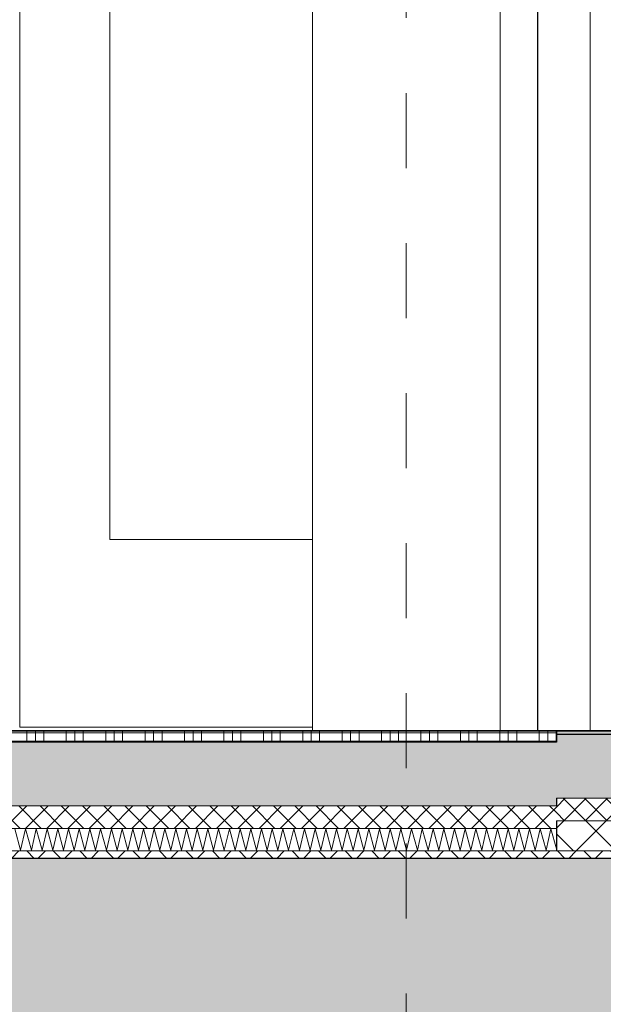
# Model space of a CAD drawing. Header units: metres. Extents: x -16 to 43.7, y -22.2 to 4.
# Tile 51 of 77: x 15.4 to 16.2, y -6.4 to -5.1. Entities that reach past the tile are written whole.
import ezdxf

# ---------------------------------------------------------------- set-up
doc = ezdxf.new("R2010")
doc.units = ezdxf.units.M
doc.header["$MEASUREMENT"] = 0
doc.linetypes.add('Raster', pattern=[0.2, 0.1, -0.05, 0, -0.05])
doc.layers.get('0').update_dxf_attribs({"color": 8, "lineweight": 9})
doc.layers.get('Defpoints').update_dxf_attribs({"color": 8, "lineweight": 9})
for name, color, linetype in [('Neubau_A-Decken', 8, 'Continuous'), ('Neubau_A-Stützen', 8, 'Continuous'), ('Neubau_A-TB Wände', 8, 'Continuous'), ('Neubau_B-Bodenaufbau', 8, 'Continuous'), ('Neubau_R-Konstruktionsraster gross', 33, 'Continuous'), ('Neubau_T-Bemaßung', 8, 'Continuous')]:
    doc.layers.add(name, color=color, linetype=linetype)
doc.styles.add('ERSTELLTER_STIL_2', font='arial.ttf')
doc.dimstyles.new('ERSTELLTER_STIL__1', dxfattribs={"dimtxt": 0.0875, "dimasz": 0.059375, "dimexe": 0.18, "dimexo": 0.0625, "dimgap": 0, "dimtad": 1, "dimzin": 0, "dimdsep": 46, "dimtxsty": 'ERSTELLTER_STIL_2', "dimblk": 'ARROWHEAD_6', "dimblk1": 'ARROWHEAD_6', "dimblk2": 'ARROWHEAD_6', "dimcen": 0.09, "dimclrd": 7, "dimclre": 7, "dimclrt": 7, "dimazin": 0, "dimtfac": 1, "dimtdec": 4, "dimtmove": 0, "dimatfit": 3, "dimfxl": 1, "dimtolj": 1, "dimtzin": 0, "dimarcsym": 0})
pattern_1 = [(45, (-364.88789, -10.175), (-0.0176776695, 0.0176776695), []), (135, (-364.88789, -10.175), (0.0176776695, 0.0176776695), [])]
pattern_2 = [(45, (-364.88789, -10.175), (-0.035355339, 0.035355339), [0.0375, -0.0125]), (45, (-364.88789, -10.139645), (-0.035355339, 0.035355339), [0.0375, -0.0125])]
pattern_3 = [(45, (-364.88789, -10.175), (-0.0141421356, 0.0141421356), []), (135, (-364.88789, -10.175), (0.0141421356, 0.0141421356), [])]

# ---------------------------------------------------------------- blocks, each defined once
blk = doc.blocks.new('*X243', base_point=(3718.7656, 0))
at = {"layer": 'Neubau_B-Bodenaufbau', "color": 7, "linetype": 'Continuous', "lineweight": 9}
for p, q in [((4099.037, 4.0193), (4099.0447, 3.9907)), ((4099.0447, 3.9907), (4099.0513, 4.0193)), ((4099.0513, 4.0193), (4099.059, 3.9907)), ((4099.059, 3.9907), (4099.0656, 4.0193)), ((4099.0656, 4.0193), (4099.0733, 3.9907)), ((4099.0733, 3.9907), (4099.0799, 4.0193)), ((4099.0799, 4.0193), (4099.0876, 3.9907)), ((4099.0876, 3.9907), (4099.0942, 4.0193)), ((4099.0942, 4.0193), (4099.1018, 3.9907)), ((4099.1018, 3.9907), (4099.1085, 4.0193)), ((4099.1085, 4.0193), (4099.1161, 3.9907)), ((4099.1161, 3.9907), (4099.1228, 4.0193)), ((4099.1228, 4.0193), (4099.1304, 3.9907)), ((4099.1304, 3.9907), (4099.137, 4.0193)), ((4099.137, 4.0193), (4099.1447, 3.9907)), ((4099.1447, 3.9907), (4099.1513, 4.0193)), ((4099.1513, 4.0193), (4099.159, 3.9907)), ((4099.159, 3.9907), (4099.1656, 4.0193)), ((4099.1656, 4.0193), (4099.1733, 3.9907)), ((4099.1733, 3.9907), (4099.1799, 4.0193)), ((4099.1799, 4.0193), (4099.1876, 3.9907)), ((4099.1876, 3.9907), (4099.1942, 4.0193)), ((4099.1942, 4.0193), (4099.2018, 3.9907)), ((4099.2018, 3.9907), (4099.2085, 4.0193)), ((4099.2085, 4.0193), (4099.2161, 3.9907)), ((4099.2161, 3.9907), (4099.2228, 4.0193)), ((4099.2228, 4.0193), (4099.2304, 3.9907)), ((4099.2304, 3.9907), (4099.237, 4.0193)), ((4099.237, 4.0193), (4099.2447, 3.9907)), ((4099.2447, 3.9907), (4099.2513, 4.0193)), ((4099.2513, 4.0193), (4099.259, 3.9907)), ((4099.259, 3.9907), (4099.2656, 4.0193)), ((4099.2656, 4.0193), (4099.2733, 3.9907)), ((4099.2733, 3.9907), (4099.2799, 4.0193)), ((4099.2799, 4.0193), (4099.2876, 3.9907)), ((4099.2876, 3.9907), (4099.2942, 4.0193)), ((4099.2942, 4.0193), (4099.3018, 3.9907)), ((4099.3018, 3.9907), (4099.3085, 4.0193)), ((4099.3085, 4.0193), (4099.3161, 3.9907)), ((4099.3161, 3.9907), (4099.3228, 4.0193)), ((4099.3228, 4.0193), (4099.3304, 3.9907)), ((4099.3304, 3.9907), (4099.337, 4.0193)), ((4099.337, 4.0193), (4099.3447, 3.9907)), ((4099.3447, 3.9907), (4099.3513, 4.0193)), ((4099.3513, 4.0193), (4099.359, 3.9907)), ((4099.359, 3.9907), (4099.3656, 4.0193)), ((4099.3656, 4.0193), (4099.3733, 3.9907)), ((4099.3733, 3.9907), (4099.3799, 4.0193)), ((4099.3799, 4.0193), (4099.3876, 3.9907)), ((4099.3876, 3.9907), (4099.3942, 4.0193)), ((4099.3942, 4.0193), (4099.4018, 3.9907)), ((4099.4018, 3.9907), (4099.4085, 4.0193)), ((4099.4085, 4.0193), (4099.4161, 3.9907)), ((4099.4161, 3.9907), (4099.4228, 4.0193)), ((4099.4228, 4.0193), (4099.4304, 3.9907)), ((4099.4304, 3.9907), (4099.437, 4.0193)), ((4099.437, 4.0193), (4099.4447, 3.9907)), ((4099.4447, 3.9907), (4099.4513, 4.0193)), ((4099.4513, 4.0193), (4099.459, 3.9907)), ((4099.459, 3.9907), (4099.4656, 4.0193)), ((4099.4656, 4.0193), (4099.4733, 3.9907)), ((4099.4733, 3.9907), (4099.4799, 4.0193)), ((4099.4799, 4.0193), (4099.4876, 3.9907)), ((4099.4876, 3.9907), (4099.4942, 4.0193)), ((4099.4942, 4.0193), (4099.5018, 3.9907)), ((4099.5018, 3.9907), (4099.5085, 4.0193)), ((4099.5085, 4.0193), (4099.5161, 3.9907)), ((4099.5161, 3.9907), (4099.5228, 4.0193)), ((4099.5228, 4.0193), (4099.5304, 3.9907)), ((4099.5304, 3.9907), (4099.537, 4.0193)), ((4099.537, 4.0193), (4099.5447, 3.9907)), ((4099.5447, 3.9907), (4099.5513, 4.0193)), ((4099.5513, 4.0193), (4099.559, 3.9907)), ((4099.559, 3.9907), (4099.5656, 4.0193)), ((4099.5656, 4.0193), (4099.5733, 3.9907)), ((4099.5733, 3.9907), (4099.5799, 4.0193)), ((4099.5799, 4.0193), (4099.5876, 3.9907)), ((4099.5876, 3.9907), (4099.5942, 4.0193)), ((4099.5942, 4.0193), (4099.6018, 3.9907)), ((4099.6018, 3.9907), (4099.6085, 4.0193)), ((4099.6085, 4.0193), (4099.6161, 3.9907)), ((4099.6161, 3.9907), (4099.6228, 4.0193)), ((4099.6228, 4.0193), (4099.6304, 3.9907)), ((4099.6304, 3.9907), (4099.637, 4.0193)), ((4099.637, 4.0193), (4099.6447, 3.9907)), ((4099.6447, 3.9907), (4099.6513, 4.0193)), ((4099.6513, 4.0193), (4099.659, 3.9907)), ((4099.659, 3.9907), (4099.6656, 4.0193)), ((4099.6656, 4.0193), (4099.6733, 3.9907)), ((4099.6733, 3.9907), (4099.6799, 4.0193)), ((4099.6799, 4.0193), (4099.6876, 3.9907)), ((4099.6876, 3.9907), (4099.6942, 4.0193)), ((4099.6942, 4.0193), (4099.7018, 3.9907)), ((4099.7018, 3.9907), (4099.7085, 4.0193)), ((4099.7085, 4.0193), (4099.7161, 3.9907)), ((4099.7161, 3.9907), (4099.7228, 4.0193)), ((4099.7228, 4.0193), (4099.7304, 3.9907)), ((4099.7304, 3.9907), (4099.737, 4.0193)), ((4099.737, 4.0193), (4099.7447, 3.9907)), ((4099.7447, 3.9907), (4099.7513, 4.0193)), ((4099.7513, 4.0193), (4099.7585, 3.9925))]:
    blk.add_line(p, q, dxfattribs=at)
blk = doc.blocks.new('*X244', base_point=(3718.7656, 0))
at = {"layer": 'Neubau_B-Bodenaufbau', "color": 7, "linetype": 'Continuous', "lineweight": 9}
for p, q in [((4099.0231, 4.1475), (4099.0756, 4.1475)), ((4099.0531, 4.15), (4099.0531, 4.1475)), ((4099.0531, 4.1475), (4099.0531, 4.135)), ((4099.0644, 4.15), (4099.0644, 4.1475)), ((4099.0644, 4.1475), (4099.0644, 4.135)), ((4099.0756, 4.15), (4099.0756, 4.1475)), ((4099.0756, 4.1475), (4099.1281, 4.1475)), ((4099.0756, 4.1475), (4099.0756, 4.135)), ((4099.1056, 4.15), (4099.1056, 4.1475)), ((4099.1056, 4.1475), (4099.1056, 4.135)), ((4099.1169, 4.15), (4099.1169, 4.1475)), ((4099.1169, 4.1475), (4099.1169, 4.135)), ((4099.1281, 4.15), (4099.1281, 4.1475)), ((4099.1281, 4.1475), (4099.1806, 4.1475)), ((4099.1281, 4.1475), (4099.1281, 4.135)), ((4099.1581, 4.15), (4099.1581, 4.1475)), ((4099.1581, 4.1475), (4099.1581, 4.135)), ((4099.1694, 4.15), (4099.1694, 4.1475)), ((4099.1694, 4.1475), (4099.1694, 4.135)), ((4099.1806, 4.15), (4099.1806, 4.1475)), ((4099.1806, 4.1475), (4099.2331, 4.1475)), ((4099.1806, 4.1475), (4099.1806, 4.135)), ((4099.2106, 4.15), (4099.2106, 4.1475)), ((4099.2106, 4.1475), (4099.2106, 4.135)), ((4099.2219, 4.15), (4099.2219, 4.1475)), ((4099.2219, 4.1475), (4099.2219, 4.135)), ((4099.2331, 4.15), (4099.2331, 4.1475)), ((4099.2331, 4.1475), (4099.2856, 4.1475)), ((4099.2331, 4.1475), (4099.2331, 4.135)), ((4099.2631, 4.15), (4099.2631, 4.1475)), ((4099.2631, 4.1475), (4099.2631, 4.135)), ((4099.2744, 4.15), (4099.2744, 4.1475)), ((4099.2744, 4.1475), (4099.2744, 4.135)), ((4099.2856, 4.15), (4099.2856, 4.1475)), ((4099.2856, 4.1475), (4099.3381, 4.1475)), ((4099.2856, 4.1475), (4099.2856, 4.135)), ((4099.3156, 4.15), (4099.3156, 4.1475)), ((4099.3156, 4.1475), (4099.3156, 4.135)), ((4099.3269, 4.15), (4099.3269, 4.1475)), ((4099.3269, 4.1475), (4099.3269, 4.135)), ((4099.3381, 4.15), (4099.3381, 4.1475)), ((4099.3381, 4.1475), (4099.3906, 4.1475)), ((4099.3381, 4.1475), (4099.3381, 4.135)), ((4099.3681, 4.15), (4099.3681, 4.1475)), ((4099.3681, 4.1475), (4099.3681, 4.135)), ((4099.3794, 4.15), (4099.3794, 4.1475)), ((4099.3794, 4.1475), (4099.3794, 4.135)), ((4099.3906, 4.15), (4099.3906, 4.1475)), ((4099.3906, 4.1475), (4099.4431, 4.1475)), ((4099.3906, 4.1475), (4099.3906, 4.135)), ((4099.4206, 4.15), (4099.4206, 4.1475)), ((4099.4206, 4.1475), (4099.4206, 4.135)), ((4099.4319, 4.15), (4099.4319, 4.1475)), ((4099.4319, 4.1475), (4099.4319, 4.135)), ((4099.4431, 4.15), (4099.4431, 4.1475)), ((4099.4431, 4.1475), (4099.4956, 4.1475)), ((4099.4431, 4.1475), (4099.4431, 4.135)), ((4099.4731, 4.15), (4099.4731, 4.1475)), ((4099.4731, 4.1475), (4099.4731, 4.135)), ((4099.4844, 4.15), (4099.4844, 4.1475)), ((4099.4844, 4.1475), (4099.4844, 4.135)), ((4099.4956, 4.15), (4099.4956, 4.1475)), ((4099.4956, 4.1475), (4099.5481, 4.1475)), ((4099.4956, 4.1475), (4099.4956, 4.135)), ((4099.5256, 4.15), (4099.5256, 4.1475)), ((4099.5256, 4.1475), (4099.5256, 4.135)), ((4099.5369, 4.15), (4099.5369, 4.1475)), ((4099.5369, 4.1475), (4099.5369, 4.135)), ((4099.5481, 4.15), (4099.5481, 4.1475)), ((4099.5481, 4.1475), (4099.6006, 4.1475)), ((4099.5481, 4.1475), (4099.5481, 4.135)), ((4099.5781, 4.15), (4099.5781, 4.1475)), ((4099.5781, 4.1475), (4099.5781, 4.135)), ((4099.5894, 4.15), (4099.5894, 4.1475)), ((4099.5894, 4.1475), (4099.5894, 4.135)), ((4099.6006, 4.15), (4099.6006, 4.1475)), ((4099.6006, 4.1475), (4099.6531, 4.1475)), ((4099.6006, 4.1475), (4099.6006, 4.135)), ((4099.6306, 4.15), (4099.6306, 4.1475)), ((4099.6306, 4.1475), (4099.6306, 4.135)), ((4099.6419, 4.15), (4099.6419, 4.1475)), ((4099.6419, 4.1475), (4099.6419, 4.135)), ((4099.6531, 4.15), (4099.6531, 4.1475)), ((4099.6531, 4.1475), (4099.7056, 4.1475)), ((4099.6531, 4.1475), (4099.6531, 4.135)), ((4099.6831, 4.15), (4099.6831, 4.1475)), ((4099.6831, 4.1475), (4099.6831, 4.135)), ((4099.6944, 4.15), (4099.6944, 4.1475)), ((4099.6944, 4.1475), (4099.6944, 4.135)), ((4099.7056, 4.15), (4099.7056, 4.1475)), ((4099.7056, 4.1475), (4099.7581, 4.1475)), ((4099.7056, 4.1475), (4099.7056, 4.135)), ((4099.7356, 4.15), (4099.7356, 4.1475)), ((4099.7356, 4.1475), (4099.7356, 4.135)), ((4099.7469, 4.15), (4099.7469, 4.1475)), ((4099.7469, 4.1475), (4099.7469, 4.135)), ((4099.7581, 4.15), (4099.7581, 4.1475)), ((4099.7581, 4.1475), (4099.7585, 4.1475)), ((4099.7581, 4.1475), (4099.7581, 4.135)), ((4099.0231, 4.1363), (4099.0756, 4.1363)), ((4099.0756, 4.1363), (4099.1281, 4.1363)), ((4099.1281, 4.1363), (4099.1806, 4.1363)), ((4099.1806, 4.1363), (4099.2331, 4.1363)), ((4099.2331, 4.1363), (4099.2856, 4.1363)), ((4099.2856, 4.1363), (4099.3381, 4.1363)), ((4099.3381, 4.1363), (4099.3906, 4.1363)), ((4099.3906, 4.1363), (4099.4431, 4.1363)), ((4099.4431, 4.1363), (4099.4956, 4.1363)), ((4099.4956, 4.1363), (4099.5481, 4.1363)), ((4099.5481, 4.1363), (4099.6006, 4.1363)), ((4099.6006, 4.1363), (4099.6531, 4.1363)), ((4099.6531, 4.1363), (4099.7056, 4.1363)), ((4099.7056, 4.1363), (4099.7581, 4.1363)), ((4099.7581, 4.1363), (4099.7585, 4.1363))]:
    blk.add_line(p, q, dxfattribs=at)
blk = doc.blocks.new('ARROWHEAD_6')
at = {"color": 0, "linetype": 'Continuous', "lineweight": 0}
for p, q in [((-0.5, -0.5), (0.5, 0.5)), ((0, 0), (-1, 0))]:
    blk.add_line(p, q, dxfattribs=at)
blk = doc.blocks.new('*D282')
at = {"layer": 'Defpoints', "color": 0, "linetype": 'Continuous', "transparency": 16777216}
for p in [(4.1043, -6.195), (23.555, -6.195), (11.715, -6.495)]:
    blk.add_point(p, dxfattribs=at)
at = {"layer": 'Neubau_T-Bemaßung', "linetype": 'Continuous', "lineweight": -2, "transparency": 16777216}
for p, q in [((4.1043, -6.1356), (4.1043, -6.0763)), ((23.4925, -6.195), (3.9243, -6.195)), ((4.1043, -6.195), (4.1043, -6.2317)), ((4.1043, -6.495), (4.1043, -6.4586)), ((11.6525, -6.495), (3.9243, -6.495)), ((4.1043, -6.5544), (4.1043, -6.6138))]:
    blk.add_line(p, q, dxfattribs=at)
at = {"layer": 'Neubau_T-Bemaßung', "linetype": 'Continuous', "lineweight": -2, "transparency": 16777216, "xscale": 0.059375, "yscale": 0.059375, "zscale": 0.059375}
for p, rotation in [((4.1043, -6.195), 270), ((4.1043, -6.495), 90)]:
    blk.add_blockref('ARROWHEAD_6', p, dxfattribs=dict(at, rotation=rotation))
at = {"layer": 'Neubau_T-Bemaßung', "linetype": 'Continuous', "lineweight": 9, "transparency": 16777216, "insert": (4.1043, -6.3451), "char_height": 0.0875, "attachment_point": 5, "rotation": 90, "style": 'ERSTELLTER_STIL_2'}
blk.add_mtext('\\A1;0.30', dxfattribs=at)
blk = doc.blocks.new('*D283')
at = {"layer": 'Defpoints', "color": 0, "linetype": 'Continuous', "transparency": 16777216}
for p in [(3.9908, -6.195), (23.555, -6.195), (23.555, -6.195)]:
    blk.add_point(p, dxfattribs=at)
at = {"layer": 'Neubau_T-Bemaßung', "linetype": 'Continuous', "lineweight": -2, "transparency": 16777216}
for p, q in [((3.9908, -6.1356), (3.9908, -6.0763)), ((23.4925, -6.195), (3.8108, -6.195)), ((23.4925, -6.195), (3.8108, -6.195)), ((3.9908, -6.2544), (3.9908, -6.3138))]:
    blk.add_line(p, q, dxfattribs=at)
at = {"layer": 'Neubau_T-Bemaßung', "linetype": 'Continuous', "lineweight": -2, "transparency": 16777216, "xscale": 0.059375, "yscale": 0.059375, "zscale": 0.059375}
for rotation in [270, 90]:
    blk.add_blockref('ARROWHEAD_6', (3.9908, -6.195), dxfattribs=dict(at, rotation=rotation))
at = {"layer": 'Neubau_T-Bemaßung', "linetype": 'Continuous', "lineweight": 9, "transparency": 16777216, "insert": (4.1043, -6.0763), "char_height": 0.0875, "attachment_point": 5, "rotation": 90, "style": 'ERSTELLTER_STIL_2'}
blk.add_mtext('\\A1;0.00', dxfattribs=at)
blk = doc.blocks.new('*D284')
at = {"layer": 'Defpoints', "color": 0, "linetype": 'Continuous', "transparency": 16777216}
for p in [(4.1043, -2.695), (11.715, -2.695), (23.555, -6.195)]:
    blk.add_point(p, dxfattribs=at)
at = {"layer": 'Neubau_T-Bemaßung', "linetype": 'Continuous', "lineweight": -2, "transparency": 16777216}
for p, q in [((11.6525, -2.695), (3.9243, -2.695)), ((4.1043, -2.7544), (4.1043, -4.335)), ((4.1043, -6.1356), (4.1043, -4.562)), ((23.4925, -6.195), (3.9243, -6.195))]:
    blk.add_line(p, q, dxfattribs=at)
at = {"layer": 'Neubau_T-Bemaßung', "linetype": 'Continuous', "lineweight": -2, "transparency": 16777216, "xscale": 0.059375, "yscale": 0.059375, "zscale": 0.059375}
for p, rotation in [((4.1043, -2.695), 90), ((4.1043, -6.195), 270)]:
    blk.add_blockref('ARROWHEAD_6', p, dxfattribs=dict(at, rotation=rotation))
at = {"layer": 'Neubau_T-Bemaßung', "linetype": 'Continuous', "lineweight": 9, "transparency": 16777216, "insert": (4.1043, -4.4485), "char_height": 0.0875, "attachment_point": 5, "rotation": 90, "style": 'ERSTELLTER_STIL_2'}
blk.add_mtext('\\A1;3.50', dxfattribs=at)
blk = doc.blocks.new('*D296')
at = {"layer": 'Defpoints', "color": 0, "linetype": 'Continuous', "transparency": 16777216}
for p in [(3.7543, -6.195), (23.555, -6.195), (11.715, -6.495)]:
    blk.add_point(p, dxfattribs=at)
at = {"layer": 'Neubau_T-Bemaßung', "linetype": 'Continuous', "lineweight": -2, "transparency": 16777216}
for p, q in [((3.7543, -6.1356), (3.7543, -6.0763)), ((23.4925, -6.195), (3.5743, -6.195)), ((3.7543, -6.195), (3.7543, -6.2317)), ((3.7543, -6.495), (3.7543, -6.4586)), ((11.6525, -6.495), (3.5743, -6.495)), ((3.7543, -6.5544), (3.7543, -6.6138))]:
    blk.add_line(p, q, dxfattribs=at)
at = {"layer": 'Neubau_T-Bemaßung', "linetype": 'Continuous', "lineweight": -2, "transparency": 16777216, "xscale": 0.059375, "yscale": 0.059375, "zscale": 0.059375}
for p, rotation in [((3.7543, -6.195), 270), ((3.7543, -6.495), 90)]:
    blk.add_blockref('ARROWHEAD_6', p, dxfattribs=dict(at, rotation=rotation))
at = {"layer": 'Neubau_T-Bemaßung', "linetype": 'Continuous', "lineweight": 9, "transparency": 16777216, "insert": (3.7543, -6.3451), "char_height": 0.0875, "attachment_point": 5, "rotation": 90, "style": 'ERSTELLTER_STIL_2'}
blk.add_mtext('\\A1;0.30', dxfattribs=at)
blk = doc.blocks.new('*D297')
at = {"layer": 'Defpoints', "color": 0, "linetype": 'Continuous', "transparency": 16777216}
for p in [(3.6408, -6.195), (23.555, -6.195), (23.555, -6.195)]:
    blk.add_point(p, dxfattribs=at)
at = {"layer": 'Neubau_T-Bemaßung', "linetype": 'Continuous', "lineweight": -2, "transparency": 16777216}
for p, q in [((3.6408, -6.1356), (3.6408, -6.0763)), ((23.4925, -6.195), (3.4608, -6.195)), ((23.4925, -6.195), (3.4608, -6.195)), ((3.6408, -6.2544), (3.6408, -6.3138))]:
    blk.add_line(p, q, dxfattribs=at)
at = {"layer": 'Neubau_T-Bemaßung', "linetype": 'Continuous', "lineweight": -2, "transparency": 16777216, "xscale": 0.059375, "yscale": 0.059375, "zscale": 0.059375}
for rotation in [270, 90]:
    blk.add_blockref('ARROWHEAD_6', (3.6408, -6.195), dxfattribs=dict(at, rotation=rotation))
at = {"layer": 'Neubau_T-Bemaßung', "linetype": 'Continuous', "lineweight": 9, "transparency": 16777216, "insert": (3.7543, -6.0763), "char_height": 0.0875, "attachment_point": 5, "rotation": 90, "style": 'ERSTELLTER_STIL_2'}
blk.add_mtext('\\A1;0.00', dxfattribs=at)
blk = doc.blocks.new('*D298')
at = {"layer": 'Defpoints', "color": 0, "linetype": 'Continuous', "transparency": 16777216}
for p in [(-9.662, -6.025), (3.6406, -6.025), (23.555, -6.195)]:
    blk.add_point(p, dxfattribs=at)
at = {"layer": 'Neubau_T-Bemaßung', "linetype": 'Continuous', "lineweight": -2, "transparency": 16777216}
for p, q in [((3.6406, -6.025), (3.6406, -5.9272)), ((-9.5995, -6.025), (3.8206, -6.025)), ((3.6406, -6.1356), (3.6406, -6.0844)), ((23.4925, -6.195), (3.4606, -6.195))]:
    blk.add_line(p, q, dxfattribs=at)
at = {"layer": 'Neubau_T-Bemaßung', "linetype": 'Continuous', "lineweight": -2, "transparency": 16777216, "xscale": 0.059375, "yscale": 0.059375, "zscale": 0.059375}
for p, rotation in [((3.6406, -6.025), 90), ((3.6406, -6.195), 270)]:
    blk.add_blockref('ARROWHEAD_6', p, dxfattribs=dict(at, rotation=rotation))
at = {"layer": 'Neubau_T-Bemaßung', "linetype": 'Continuous', "lineweight": 9, "transparency": 16777216, "insert": (3.7543, -5.9272), "char_height": 0.0875, "attachment_point": 5, "rotation": 90, "style": 'ERSTELLTER_STIL_2'}
blk.add_mtext('\\A1;0.17', dxfattribs=at)
blk = doc.blocks.new('*D307')
at = {"layer": 'Defpoints', "color": 0, "linetype": 'Continuous', "transparency": 16777216}
for p in [(19.7579, -6.195), (23.555, -6.195), (11.715, -6.495)]:
    blk.add_point(p, dxfattribs=at)
at = {"layer": 'Neubau_T-Bemaßung', "linetype": 'Continuous', "lineweight": -2, "transparency": 16777216}
for p, q in [((19.7579, -6.1356), (19.7579, -6.0763)), ((23.4925, -6.195), (19.5779, -6.195)), ((19.7579, -6.195), (19.7579, -6.2317)), ((19.7579, -6.495), (19.7579, -6.4586)), ((11.7775, -6.495), (19.9379, -6.495)), ((19.7579, -6.5544), (19.7579, -6.6138))]:
    blk.add_line(p, q, dxfattribs=at)
at = {"layer": 'Neubau_T-Bemaßung', "linetype": 'Continuous', "lineweight": -2, "transparency": 16777216, "xscale": 0.059375, "yscale": 0.059375, "zscale": 0.059375}
for p, rotation in [((19.7579, -6.195), 270), ((19.7579, -6.495), 90)]:
    blk.add_blockref('ARROWHEAD_6', p, dxfattribs=dict(at, rotation=rotation))
at = {"layer": 'Neubau_T-Bemaßung', "linetype": 'Continuous', "lineweight": 9, "transparency": 16777216, "insert": (19.7579, -6.3451), "char_height": 0.0875, "attachment_point": 5, "rotation": 90, "style": 'ERSTELLTER_STIL_2'}
blk.add_mtext('\\A1;0.30', dxfattribs=at)
blk = doc.blocks.new('*D309')
at = {"layer": 'Defpoints', "color": 0, "linetype": 'Continuous', "transparency": 16777216}
for p in [(11.715, -2.695), (19.7579, -2.695), (23.555, -6.195)]:
    blk.add_point(p, dxfattribs=at)
at = {"layer": 'Neubau_T-Bemaßung', "linetype": 'Continuous', "lineweight": -2, "transparency": 16777216}
for p, q in [((11.7775, -2.695), (19.9379, -2.695)), ((19.7579, -2.7544), (19.7579, -4.335)), ((19.7579, -6.1356), (19.7579, -4.562)), ((23.4925, -6.195), (19.5779, -6.195))]:
    blk.add_line(p, q, dxfattribs=at)
at = {"layer": 'Neubau_T-Bemaßung', "linetype": 'Continuous', "lineweight": -2, "transparency": 16777216, "xscale": 0.059375, "yscale": 0.059375, "zscale": 0.059375}
for p, rotation in [((19.7579, -2.695), 90), ((19.7579, -6.195), 270)]:
    blk.add_blockref('ARROWHEAD_6', p, dxfattribs=dict(at, rotation=rotation))
at = {"layer": 'Neubau_T-Bemaßung', "linetype": 'Continuous', "lineweight": 9, "transparency": 16777216, "insert": (19.7579, -4.4485), "char_height": 0.0875, "attachment_point": 5, "rotation": 90, "style": 'ERSTELLTER_STIL_2'}
blk.add_mtext('\\A1;3.50', dxfattribs=at)
blk = doc.blocks.new('*D317')
at = {"layer": 'Defpoints', "color": 0, "linetype": 'Continuous', "transparency": 16777216}
for p in [(19.4079, -6.195), (23.555, -6.195), (11.715, -6.495)]:
    blk.add_point(p, dxfattribs=at)
at = {"layer": 'Neubau_T-Bemaßung', "linetype": 'Continuous', "lineweight": -2, "transparency": 16777216}
for p, q in [((19.4079, -6.1356), (19.4079, -6.0763)), ((23.4925, -6.195), (19.2279, -6.195)), ((19.4079, -6.195), (19.4079, -6.2317)), ((19.4079, -6.495), (19.4079, -6.4586)), ((11.7775, -6.495), (19.5879, -6.495)), ((19.4079, -6.5544), (19.4079, -6.6138))]:
    blk.add_line(p, q, dxfattribs=at)
at = {"layer": 'Neubau_T-Bemaßung', "linetype": 'Continuous', "lineweight": -2, "transparency": 16777216, "xscale": 0.059375, "yscale": 0.059375, "zscale": 0.059375}
for p, rotation in [((19.4079, -6.195), 270), ((19.4079, -6.495), 90)]:
    blk.add_blockref('ARROWHEAD_6', p, dxfattribs=dict(at, rotation=rotation))
at = {"layer": 'Neubau_T-Bemaßung', "linetype": 'Continuous', "lineweight": 9, "transparency": 16777216, "insert": (19.4079, -6.3451), "char_height": 0.0875, "attachment_point": 5, "rotation": 90, "style": 'ERSTELLTER_STIL_2'}
blk.add_mtext('\\A1;0.30', dxfattribs=at)
blk = doc.blocks.new('*D319')
at = {"layer": 'Defpoints', "color": 0, "linetype": 'Continuous', "transparency": 16777216}
for p in [(-9.662, -6.025), (19.2942, -6.025), (23.555, -6.195)]:
    blk.add_point(p, dxfattribs=at)
at = {"layer": 'Neubau_T-Bemaßung', "linetype": 'Continuous', "lineweight": -2, "transparency": 16777216}
for p, q in [((19.2942, -6.025), (19.2942, -5.9272)), ((-9.5995, -6.025), (19.4742, -6.025)), ((19.2942, -6.1356), (19.2942, -6.0844)), ((23.4925, -6.195), (19.1142, -6.195))]:
    blk.add_line(p, q, dxfattribs=at)
at = {"layer": 'Neubau_T-Bemaßung', "linetype": 'Continuous', "lineweight": -2, "transparency": 16777216, "xscale": 0.059375, "yscale": 0.059375, "zscale": 0.059375}
for p, rotation in [((19.2942, -6.025), 90), ((19.2942, -6.195), 270)]:
    blk.add_blockref('ARROWHEAD_6', p, dxfattribs=dict(at, rotation=rotation))
at = {"layer": 'Neubau_T-Bemaßung', "linetype": 'Continuous', "lineweight": 9, "transparency": 16777216, "insert": (19.4079, -5.9272), "char_height": 0.0875, "attachment_point": 5, "rotation": 90, "style": 'ERSTELLTER_STIL_2'}
blk.add_mtext('\\A1;0.17', dxfattribs=at)
blk = doc.blocks.new('*D320')
at = {"layer": 'Defpoints', "color": 0, "linetype": 'Continuous', "transparency": 16777216}
for p in [(11.715, -3.025), (19.4079, -3.025), (-9.662, -6.025)]:
    blk.add_point(p, dxfattribs=at)
at = {"layer": 'Neubau_T-Bemaßung', "linetype": 'Continuous', "lineweight": -2, "transparency": 16777216}
for p, q in [((11.7775, -3.025), (19.5879, -3.025)), ((19.4079, -3.0844), (19.4079, -4.415)), ((19.4079, -5.9656), (19.4079, -4.642)), ((-9.5995, -6.025), (19.5879, -6.025))]:
    blk.add_line(p, q, dxfattribs=at)
at = {"layer": 'Neubau_T-Bemaßung', "linetype": 'Continuous', "lineweight": -2, "transparency": 16777216, "xscale": 0.059375, "yscale": 0.059375, "zscale": 0.059375}
for p, rotation in [((19.4079, -3.025), 90), ((19.4079, -6.025), 270)]:
    blk.add_blockref('ARROWHEAD_6', p, dxfattribs=dict(at, rotation=rotation))
at = {"layer": 'Neubau_T-Bemaßung', "linetype": 'Continuous', "lineweight": 9, "transparency": 16777216, "insert": (19.4079, -4.5285), "char_height": 0.0875, "attachment_point": 5, "rotation": 90, "style": 'ERSTELLTER_STIL_2'}
blk.add_mtext('\\A1;3.00', dxfattribs=at)

msp = doc.modelspace()

# ---------------------------------------------------------------- hatches: boundary and pattern name
at = {"layer": 'Neubau_A-Decken', "linetype": 'Continuous', "lineweight": 0}
h = msp.add_hatch(dxfattribs=at)
h.set_pattern_fill('BETON__STAHLBETON_0001', color=256, style=0, pattern_type=2)
h.set_pattern_definition([(45, (-364.88789, -10.175), (-0.084852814, 0.084852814), []), (45, (-364.93032, -10.13257), (-0.084852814, 0.084852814), [0.09, -0.03])])
h.paths.add_polyline_path([(-0.125, -6.195), (-0.125, -6.495), (23.555, -6.495), (23.555, -6.195), (7.325, -6.195), (7.325, -6.205), (-0.07, -6.205), (-0.07, -6.195)])
at = {"layer": 'Neubau_B-Bodenaufbau', "linetype": 'Continuous', "lineweight": 0}
msp.add_hatch(color=256, dxfattribs=at).paths.add_polyline_path([(16.105, -6.025), (16.105, -6.03), (23.5, -6.03), (23.5, -6.025)])
h = msp.add_hatch(dxfattribs=at)
h.set_pattern_fill('BETON__UNBEWEHRT_0001', color=256, style=0, pattern_type=2)
h.set_pattern_definition(pattern_2)
h.paths.add_polyline_path([(16.105, -6.03), (16.105, -6.115), (23.5, -6.115), (23.5, -6.03)])
h = msp.add_hatch(dxfattribs=at)
h.set_pattern_fill('BETON__UNBEWEHRT_0001', color=256, style=0, pattern_type=2)
h.set_pattern_definition(pattern_2)
h.paths.add_polyline_path([(7.325, -6.04), (7.325, -6.125), (16.105, -6.125), (16.105, -6.04)])
h = msp.add_hatch(dxfattribs=at)
h.set_pattern_fill('DÄMMUNG__HART_2_0001', color=256, style=0, pattern_type=2)
h.set_pattern_definition(pattern_3)
h.paths.add_polyline_path([(16.105, -6.115), (16.105, -6.145), (23.5, -6.145), (23.5, -6.115)])
h = msp.add_hatch(dxfattribs=at)
h.set_pattern_fill('DÄMMUNG__HART_2_0001', color=256, style=0, pattern_type=2)
h.set_pattern_definition(pattern_3)
h.paths.add_polyline_path([(7.325, -6.125), (7.325, -6.155), (16.105, -6.155), (16.105, -6.125)])
h = msp.add_hatch(dxfattribs=at)
h.set_pattern_fill('DÄMMUNG__HART_1_0001', color=256, style=0, pattern_type=2)
h.set_pattern_definition([(45, (-364.88789, -10.175), (-0.0282842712, 0.0282842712), []), (135, (-364.88789, -10.175), (0.0282842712, 0.0282842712), [])])
h.paths.add_polyline_path([(16.105, -6.145), (16.105, -6.185), (23.5, -6.185), (23.5, -6.145)])
h = msp.add_hatch(dxfattribs=at)
h.set_pattern_fill('GUßASPHALT_0001', color=256, style=0, pattern_type=2)
h.set_pattern_definition(pattern_1)
h.paths.add_polyline_path([(7.325, -6.195), (16.105, -6.195), (16.105, -6.185), (7.325, -6.185)])
h = msp.add_hatch(dxfattribs=at)
h.set_pattern_fill('GUßASPHALT_0001', color=256, style=0, pattern_type=2)
h.set_pattern_definition(pattern_1)
h.paths.add_polyline_path([(16.105, -6.195), (23.5, -6.195), (23.5, -6.185), (16.105, -6.185)])

# ---------------------------------------------------------------- linework, layer by layer
at = {"layer": 'Neubau_A-Decken', "linetype": 'Continuous', "lineweight": 25, "flags": 128}
msp.add_lwpolyline([(23.555, -6.195), (23.525, -6.195), (23.5125, -6.195), (23.5, -6.195), (16.105, -6.195), (7.325, -6.195), (-0.07, -6.195), (-0.0825, -6.195), (-0.095, -6.195), (-0.125, -6.195)], dxfattribs=at)
at = {"layer": 'Neubau_A-Stützen', "linetype": 'Continuous', "lineweight": 9}
msp.add_line((15.78, -6.025), (15.78, -3.025), dxfattribs=at)
at = {"layer": 'Neubau_A-TB Wände', "linetype": 'Continuous', "lineweight": 9}
msp.add_line((16.03, -6.025), (16.03, -3.765), dxfattribs=at)
at = {"layer": 'Neubau_A-TB Wände', "linetype": 'Continuous', "lineweight": 15}
for p, q in [((15.3901, -3.865), (15.3901, -6.02)), ((15.5101, -5.77), (15.5101, -3.97)), ((15.78, -5.77), (15.5101, -5.77)), ((15.3901, -6.02), (15.78, -6.02))]:
    msp.add_line(p, q, dxfattribs=at)
at = {"layer": 'Neubau_A-TB Wände', "linetype": 'Continuous', "lineweight": 15, "flags": 128}
for points in [[(16.08, -3.765), (16.08, -3.835), (16.08, -6.025)], [(16.0801, -3.765), (16.0801, -3.835), (16.0801, -6.025)], [(16.1499, -3.765), (16.1499, -3.835), (16.1499, -6.025)], [(16.15, -3.765), (16.15, -3.835), (16.15, -6.025)]]:
    msp.add_lwpolyline(points, dxfattribs=at)
at = {"layer": 'Neubau_B-Bodenaufbau', "linetype": 'Continuous', "lineweight": 25}
for p, q in [((16.105, -6.025), (16.105, -6.03)), ((16.105, -6.03), (16.105, -6.04)), ((23.5, -6.03), (16.105, -6.03)), ((16.105, -6.04), (7.325, -6.04)), ((16.105, -6.115), (16.105, -6.125))]:
    msp.add_line(p, q, dxfattribs=at)
at = {"layer": 'Neubau_B-Bodenaufbau', "linetype": 'Continuous', "lineweight": 15}
for p, q in [((23.5, -6.115), (16.105, -6.115)), ((16.105, -6.125), (7.325, -6.125)), ((23.5, -6.145), (16.105, -6.145)), ((16.105, -6.155), (7.325, -6.155)), ((16.105, -6.185), (7.325, -6.185)), ((23.5, -6.185), (16.105, -6.185))]:
    msp.add_line(p, q, dxfattribs=at)
at = {"layer": 'Neubau_B-Bodenaufbau', "linetype": 'Continuous', "lineweight": 25, "flags": 128}
for points in [[(16.105, -6.025), (16.0801, -6.025), (16.08, -6.025), (7.35, -6.025), (7.3499, -6.025), (7.325, -6.025)], [(23.5, -6.025), (16.15, -6.025), (16.1499, -6.025), (16.105, -6.025)], [(16.105, -6.145), (16.105, -6.155), (16.105, -6.185)]]:
    msp.add_lwpolyline(points, dxfattribs=at)
at = {"layer": 'Neubau_R-Konstruktionsraster gross', "linetype": 'Raster', "lineweight": 9}
msp.add_line((15.905, -1.175), (15.905, -15.175), dxfattribs=at)

# ---------------------------------------------------------------- block references
at = {"layer": 'Neubau_B-Bodenaufbau', "lineweight": 0}
for name in ['*X244', '*X243']:
    msp.add_blockref(name, (-364.8879, -10.175), dxfattribs=at)

# ---------------------------------------------------------------- dimensions: what is measured, and where the dimension line sits
at = {"layer": 'Neubau_T-Bemaßung', "linetype": 'Continuous', "lineweight": 9}
for base, p1, p2, picture, middle in [((4.1043, -2.695), (23.555, -6.195), (11.715, -2.695), '*D284', (4.1043, -4.4485)), ((19.7579, -2.695), (23.555, -6.195), (11.715, -2.695), '*D309', (19.7579, -4.4485)), ((19.4079, -3.025), (-9.662, -6.025), (11.715, -3.025), '*D320', (19.4079, -4.5285)), ((3.6406, -6.025), (23.555, -6.195), (-9.662, -6.025), '*D298', (3.7543, -5.9272)), ((19.2942, -6.025), (23.555, -6.195), (-9.662, -6.025), '*D319', (19.4079, -5.9272)), ((3.6407921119, -6.195), (23.554999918, -6.195), (23.554999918, -6.195), '*D297', (3.7542854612, -6.07625)), ((3.9907921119, -6.195), (23.554999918, -6.195), (23.554999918, -6.195), '*D283', (4.1042854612, -6.07625)), ((3.7543, -6.195), (11.715, -6.495), (23.555, -6.195), '*D296', (3.7543, -6.3451)), ((4.1043, -6.195), (11.715, -6.495), (23.555, -6.195), '*D282', (4.1043, -6.3451)), ((19.7579, -6.195), (11.715, -6.495), (23.555, -6.195), '*D307', (19.7579, -6.3451)), ((19.4079, -6.195), (11.715, -6.495), (23.555, -6.195), '*D317', (19.4079, -6.3451))]:
    dim = msp.add_linear_dim(base=base, p1=p1, p2=p2, angle=90, dimstyle='ERSTELLTER_STIL__1', override={"dimclrd": 256, "dimclre": 256, "dimclrt": 256}, dxfattribs=at)
    dim.commit()
    dim.dimension.update_dxf_attribs({"geometry": picture, "text_midpoint": middle, "dimtype": 160, "text_rotation": 90})

doc.saveas('drawing.dxf')
